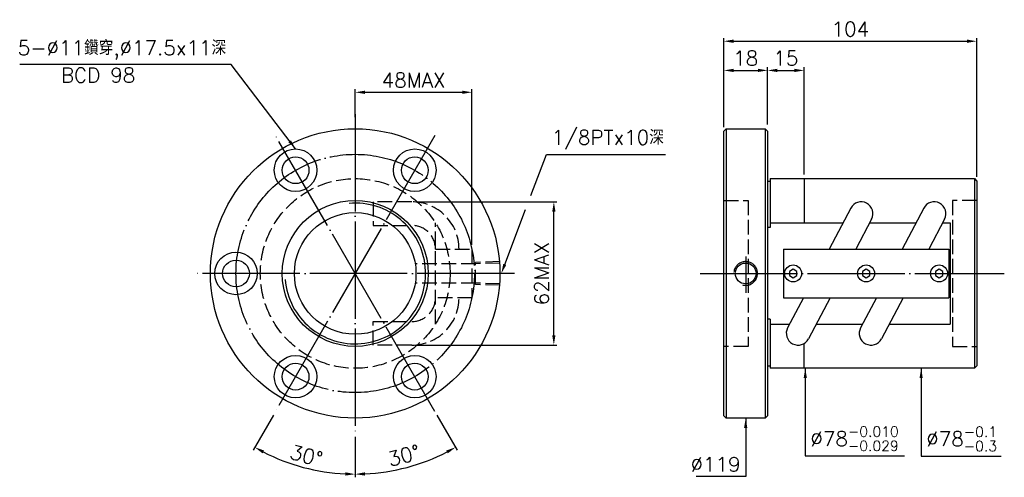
# Model space of a CAD drawing. Header units: millimetres. Extents: x -280 to 125, y 116 to 304.
import ezdxf
from ezdxf.enums import TextEntityAlignment as Align

# ---------------------------------------------------------------- set-up
doc = ezdxf.new("R2010")
doc.units = ezdxf.units.MM
doc.header["$LTSCALE"] = 2
for name, pattern in [('CENTER', [22, 20, -1, 0, -1]), ('DASHED', [4, 3, -1]), ('THIN', [200000, 200000, 0])]:
    doc.linetypes.add(name, pattern=pattern)
for name, color, linetype in [('NT', 7, 'Continuous'), ('NT-DIM', 2, 'Continuous'), ('SH', 7, 'Continuous')]:
    doc.layers.add(name, color=color, linetype=linetype)
doc.styles.get("Standard").update_dxf_attribs({"font": 'simplex.shx', "bigfont": 'chineset.shx'})
doc.dimstyles.new('ISO-25', dxfattribs={"dimscale": 2, "dimtxt": 3, "dimasz": 2, "dimexe": 0.646, "dimexo": 0.862, "dimgap": 1, "dimtad": 1, "dimdec": 3, "dimdsep": 46, "dimtxsty": 'Standard', "dimcen": 1.5, "dimclrd": 256, "dimclre": 256, "dimclrt": 256, "dimazin": 2, "dimtfac": 1, "dimtdec": 3, "dimtmove": 0, "dimatfit": 3, "dimfxl": 0, "dimtolj": 1, "dimlwd": -1, "dimlwe": -1, "dimarcsym": 0})

# ---------------------------------------------------------------- blocks, each defined once
blk = doc.blocks.new('*D12')
at = {"layer": 'Defpoints', "color": 0}
for p in [(113.84, 295.5), (9.84, 258.5), (113.84, 238)]:
    blk.add_point(p, dxfattribs=at)
at = {"layer": 'NT-DIM'}
for p, q in [((9.84, 260.22), (9.84, 296.79)), ((13.84, 295.5), (109.84, 295.5)), ((113.84, 239.72), (113.84, 296.79))]:
    blk.add_line(p, q, dxfattribs=at)
for points in [[(13.84, 296.17), (13.84, 294.83), (9.84, 295.5)], [(109.84, 296.17), (109.84, 294.83), (113.84, 295.5)]]:
    blk.add_solid(points, dxfattribs=at)
at = {"layer": 'NT-DIM', "insert": (61.84, 300.5), "char_height": 6, "attachment_point": 5}
blk.add_mtext('\\A1;104', dxfattribs=at)
blk = doc.blocks.new('*D14')
at = {"layer": 'Defpoints', "color": 0}
for p in [(27.84, 283.5), (9.84, 259.5), (27.84, 259.5)]:
    blk.add_point(p, dxfattribs=at)
at = {"layer": 'NT-DIM'}
for p, q in [((9.84, 261.22), (9.84, 284.79)), ((13.84, 283.5), (23.84, 283.5)), ((27.84, 261.22), (27.84, 284.79))]:
    blk.add_line(p, q, dxfattribs=at)
for points in [[(13.84, 284.17), (13.84, 282.83), (9.84, 283.5)], [(23.84, 284.17), (23.84, 282.83), (27.84, 283.5)]]:
    blk.add_solid(points, dxfattribs=at)
at = {"layer": 'NT-DIM', "insert": (18.84, 288.5), "char_height": 6, "attachment_point": 5}
blk.add_mtext('\\A1;18', dxfattribs=at)
blk = doc.blocks.new('*D16')
at = {"layer": 'Defpoints', "color": 0}
for p in [(-93.69, 274.5), (-141.69, 262.5), (-93.69, 210)]:
    blk.add_point(p, dxfattribs=at)
at = {"layer": 'NT-DIM'}
for p, q in [((-141.69, 264.22), (-141.69, 275.79)), ((-93.69, 211.72), (-93.69, 275.79)), ((-137.69, 274.5), (-97.69, 274.5))]:
    blk.add_line(p, q, dxfattribs=at)
for points in [[(-137.69, 275.17), (-137.69, 273.83), (-141.69, 274.5)], [(-97.69, 275.17), (-97.69, 273.83), (-93.69, 274.5)]]:
    blk.add_solid(points, dxfattribs=at)
at = {"layer": 'NT-DIM', "insert": (-117.69, 279.5), "char_height": 6, "attachment_point": 5}
blk.add_mtext('\\A1;48MAX', dxfattribs=at)
blk = doc.blocks.new('*D17')
at = {"layer": 'Defpoints', "color": 0}
for p in [(-118.45, 229.46), (-60.03, 229.46), (-118.45, 170.54)]:
    blk.add_point(p, dxfattribs=at)
at = {"layer": 'NT-DIM'}
for p, q in [((-116.73, 229.46), (-58.74, 229.46)), ((-60.03, 174.54), (-60.03, 225.46)), ((-116.73, 170.54), (-58.74, 170.54))]:
    blk.add_line(p, q, dxfattribs=at)
for points in [[(-60.69, 225.46), (-59.36, 225.46), (-60.03, 229.46)], [(-60.69, 174.54), (-59.36, 174.54), (-60.03, 170.54)]]:
    blk.add_solid(points, dxfattribs=at)
at = {"layer": 'NT-DIM', "insert": (-65.03, 200), "char_height": 6, "attachment_point": 5, "rotation": 90}
blk.add_mtext('\\A1;62MAX', dxfattribs=at)
blk = doc.blocks.new('*D47')
at = {"layer": 'Defpoints', "color": 0}
for p in [(-141.69, 265.5), (-174.44, 256.72), (-108.94, 143.28), (-141.69, 134.5), (-127.36, 118.72)]:
    blk.add_point(p, dxfattribs=at)
at = {"layer": 'NT-DIM'}
for p, q in [((-108.08, 141.78), (-99.78, 127.4)), ((-141.69, 132.78), (-141.69, 116.17))]:
    blk.add_line(p, q, dxfattribs=at)
blk.add_arc((-141.69, 200), 82.54, 272.777, 297.223, dxfattribs=at)
for points in [[(-104.25, 127.19), (-103.62, 126.02), (-100.42, 128.52)], [(-137.68, 116.89), (-137.71, 118.23), (-141.69, 117.46)]]:
    blk.add_solid(points, dxfattribs=at)
at = {"layer": 'NT-DIM', "insert": (-121.62, 125.11), "char_height": 6, "attachment_point": 5, "rotation": 15}
blk.add_mtext('\\A1;30°', dxfattribs=at)
blk = doc.blocks.new('*D48')
at = {"layer": 'Defpoints', "color": 0}
for p in [(-141.69, 265.5), (-108.94, 256.72), (-174.44, 143.28), (-141.69, 134.5), (-169.92, 122.44)]:
    blk.add_point(p, dxfattribs=at)
at = {"layer": 'NT-DIM'}
for p, q in [((-175.3, 141.78), (-183.61, 127.4)), ((-141.69, 132.78), (-141.69, 116.17))]:
    blk.add_line(p, q, dxfattribs=at)
blk.add_arc((-141.69, 200), 82.54, 242.777, 267.223, dxfattribs=at)
for points in [[(-179.77, 126.02), (-179.13, 127.19), (-182.96, 128.52)], [(-145.67, 118.23), (-145.71, 116.89), (-141.69, 117.46)]]:
    blk.add_solid(points, dxfattribs=at)
at = {"layer": 'NT-DIM', "insert": (-161.76, 125.11), "char_height": 6, "attachment_point": 5, "rotation": 345}
blk.add_mtext('\\A1;30°', dxfattribs=at)
blk = doc.blocks.new('*D88')
at = {"layer": 'Defpoints', "color": 0}
for p in [(42.84, 283.5), (27.84, 259.5), (42.84, 239)]:
    blk.add_point(p, dxfattribs=at)
at = {"layer": 'NT-DIM'}
for p, q in [((27.84, 261.22), (27.84, 284.79)), ((31.84, 283.5), (38.84, 283.5)), ((42.84, 240.72), (42.84, 284.79))]:
    blk.add_line(p, q, dxfattribs=at)
for points in [[(31.84, 284.17), (31.84, 282.83), (27.84, 283.5)], [(38.84, 284.17), (38.84, 282.83), (42.84, 283.5)]]:
    blk.add_solid(points, dxfattribs=at)
at = {"layer": 'NT-DIM', "insert": (35.34, 288.5), "char_height": 6, "attachment_point": 5}
blk.add_mtext('\\A1;15', dxfattribs=at)

msp = doc.modelspace()

# ---------------------------------------------------------------- linework, layer by layer
msp.add_circle((18.8353, 200), 4.283)
at = {"layer": 'NT', "color": 3, "linetype": 'CENTER'}
for p, q in [((-141.691, 265.5), (-141.691, 134.5)), ((-108.941, 256.7247), (-174.441, 143.2753)), ((-108.941, 143.2753), (-174.441, 256.7247)), ((-76.191, 200), (-207.191, 200))]:
    msp.add_line(p, q, dxfattribs=at)
at = {"layer": 'NT', "color": 7, "linetype": 'Continuous'}
for p, q in [((9.8353, 258.5), (10.8353, 259.5)), ((10.8353, 259.5), (26.8353, 259.5)), ((10.8353, 259.5), (10.8353, 140.5)), ((26.8353, 259.5), (27.8353, 258.5)), ((26.8353, 259.5), (26.8353, 140.5)), ((9.8353, 141.5), (9.8353, 258.5)), ((27.8353, 258.5), (27.8353, 141.5)), ((28.8353, 239), (28.8353, 218.8414)), ((28.8353, 239), (112.8353, 239)), ((42.8353, 239), (42.8353, 220.7846)), ((112.8353, 239), (112.8353, 161)), ((112.8353, 239), (113.8353, 238)), ((27.8353, 238), (28.8353, 238)), ((113.8353, 238), (113.8353, 162)), ((62.0093, 226.8706), (53.1216, 210)), ((92.0093, 226.8706), (83.1216, 210)), ((28.8353, 218.8414), (27.8353, 218.8414)), ((28.8353, 220.7846), (58.8031, 220.7846)), ((70.5912, 222.3494), (64.0853, 210)), ((69.7669, 220.7846), (88.8031, 220.7846)), ((100.5912, 222.3494), (94.0853, 210)), ((99.7669, 220.7846), (102.8353, 220.7846)), ((102.8353, 220.7846), (102.8353, 179.2154)), ((34.3353, 210), (102.3353, 210)), ((34.3353, 210), (34.3353, 190)), ((102.3353, 210), (102.3353, 190)), ((34.3353, 190), (102.3353, 190)), ((42.5852, 190), (36.0793, 177.6506)), ((53.549, 190), (44.6612, 173.1294)), ((72.5852, 190), (66.0793, 177.6506)), ((83.549, 190), (74.6612, 173.1294)), ((28.8353, 181.1586), (27.8353, 181.1586)), ((28.8353, 181.1586), (28.8353, 161)), ((28.8353, 179.2154), (36.9037, 179.2154)), ((47.8674, 179.2154), (66.9037, 179.2154)), ((77.8674, 179.2154), (102.8353, 179.2154)), ((42.8353, 161), (42.8353, 171.2131)), ((27.8353, 162), (28.8353, 162)), ((113.8353, 162), (112.8353, 161)), ((112.8353, 161), (28.8353, 161)), ((10.8353, 140.5), (9.8353, 141.5)), ((26.8353, 140.5), (10.8353, 140.5)), ((27.8353, 141.5), (26.8353, 140.5))]:
    msp.add_line(p, q, dxfattribs=at)
at = {"layer": 'NT', "color": 1, "linetype": 'DASHED'}
for p, q in [((9.8353, 230), (19.8353, 230)), ((19.8353, 230), (19.8353, 170)), ((113.8353, 230), (103.8353, 230)), ((103.8353, 230), (103.8353, 170)), ((-108.691, 179.2154), (-108.691, 220.7846)), ((-108.691, 210), (-93.691, 210)), ((-93.691, 210), (-93.691, 190)), ((-93.691, 190), (-108.691, 190)), ((19.8353, 170), (9.8353, 170)), ((103.8353, 170), (113.8353, 170))]:
    msp.add_line(p, q, dxfattribs=at)
for points in [[(-118.4506, 229.4596), (-134.2844, 229.4596), (-134.2844, 219.7596), (-118.4506, 219.7596)], [(-118.4506, 170.5404), (-134.2844, 170.5404), (-134.2844, 180.2404), (-118.4506, 180.2404)]]:
    msp.add_lwpolyline(points, dxfattribs=at)
at = {"layer": 'NT', "color": 7, "linetype": 'Continuous'}
for points in [[(38.3353, 201.7321), (36.8353, 200.866), (36.8353, 199.134), (38.3353, 198.2679), (39.8353, 199.134), (39.8353, 200.866)], [(68.3353, 201.7321), (66.8353, 200.866), (66.8353, 199.134), (68.3353, 198.2679), (69.8353, 199.134), (69.8353, 200.866)], [(98.3353, 201.7321), (96.8353, 200.866), (96.8353, 199.134), (98.3353, 198.2679), (99.8353, 199.134), (99.8353, 200.866)]]:
    msp.add_lwpolyline(points, close=True, dxfattribs=at)
for centre, radius in [((-141.691, 200), 59.5), ((-166.191, 242.4352), 8.75), ((-117.191, 242.4352), 8.75), ((-166.191, 242.4352), 5.5), ((-117.191, 242.4352), 5.5), ((-141.691, 200), 30), ((-141.691, 200), 25), ((-190.691, 200), 8.75), ((-190.691, 200), 5.5), ((38.3353, 200), 3.5), ((68.3353, 200), 3.5), ((98.3353, 200), 3.5), ((-166.191, 157.5648), 8.75), ((-117.191, 157.5648), 8.75), ((-166.191, 157.5648), 5.5), ((-117.191, 157.5648), 5.5)]:
    msp.add_circle(centre, radius, dxfattribs=at)
at = {"layer": 'NT', "color": 3, "linetype": 'CENTER'}
msp.add_circle((-141.691, 200), 49, dxfattribs=at)
at = {"layer": 'NT', "color": 1, "linetype": 'DASHED'}
msp.add_circle((-141.691, 200), 39, dxfattribs=at)
at = {"layer": 'NT', "color": 5, "linetype": 'THIN'}
for centre, radius, start, end in [((-141.691, 200), 28.945, 185, 95), ((18.8353, 200), 4.864, 253.742198, 172.578781)]:
    msp.add_arc(centre, radius, start, end, dxfattribs=at)
at = {"layer": 'NT', "color": 1, "linetype": 'DASHED'}
for centre, radius, start, end in [((-118.4506, 210), 19.4596, 0, 90), ((-118.4506, 210), 9.7596, 0, 90), ((-118.4506, 190), 19.4596, 270, 0), ((-118.4506, 190), 9.7596, 270, 0)]:
    msp.add_arc(centre, radius, start, end, dxfattribs=at)
at = {"layer": 'NT', "color": 7, "linetype": 'Continuous'}
for centre, start, end in [((66.3003, 224.61), 332.218915, 152.218915), ((96.3003, 224.61), 332.218915, 152.218915), ((40.3703, 175.39), 152.218915, 332.218915), ((70.3703, 175.39), 152.218915, 332.218915)]:
    msp.add_arc(centre, 4.85, start, end, dxfattribs=at)
at = {"layer": 'NT-DIM', "color": 1, "linetype": 'DASHED'}
for p, q in [((-92.1862, 203.9706), (-116.6862, 203.9706)), ((-82.191, 204.864), (-92.1862, 204.5516)), ((-92.1862, 195.4484), (-92.1862, 204.5516)), ((-82.191, 204.283), (-92.1862, 203.9706)), ((-92.1862, 196.0294), (-116.6862, 196.0294)), ((-82.191, 195.717), (-92.1862, 196.0294)), ((-82.191, 195.136), (-92.1862, 195.4484))]:
    msp.add_line(p, q, dxfattribs=at)
at = {"layer": 'NT-DIM'}
for points in [[(-69.4722, 232.0241), (-63.043, 248.9762), (-62.9453, 248.955), (-14.0882, 248.955)], [(-80.199, 203.7401), (-71.621, 226.3582)]]:
    msp.add_lwpolyline(points, dxfattribs=at)
msp.add_solid([(-79.5756, 203.5037), (-81.6174, 200), (-80.8223, 203.9765)], dxfattribs=at)
at = {"layer": 'SH', "color": 7, "linetype": 'Continuous'}
msp.add_line((113.8353, 225), (113.8353, 175), dxfattribs=at)
at = {"layer": 'SH', "color": 3, "linetype": 'CENTER'}
for p, q in [((18.8353, 206.9849), (18.8353, 191.981)), ((0.1724, 200), (125.148, 200))]:
    msp.add_line(p, q, dxfattribs=at)
at = {"layer": 'SH', "color": 7, "linetype": 'Continuous'}
msp.add_point((13.8353, 200), dxfattribs=at)

# ---------------------------------------------------------------- texts
at = {"layer": 'NT-DIM'}
msp.add_text('BCD 98', height=6, dxfattribs=at).set_placement((-247.3912, 284.5325), align=Align.TOP_CENTER)
at = {"layer": 'NT-DIM', "char_height": 6}
for s, insert, attachment_point in [('5-%%C11鑽穿,%%C17.5x11深', (-194.7459, 287.9805), 9), ('\\A1;\\A1;1/8PTx10深', (-60.9453, 250.955), 7), ('\\A1;%%C78{\\H0.7x;\\S-0.010^ -0.029;}', (45.4353, 127), 7), ('\\A1;%%C78{\\H0.7x;\\S-0.1^ -0.3;}', (93.064, 126.9211), 7), ('\\A1;%%c119', (16.7353, 118.5), 9)]:
    msp.add_mtext(s, dxfattribs=dict(at, insert=insert, attachment_point=attachment_point))

# ---------------------------------------------------------------- dimensions: what is measured, and where the dimension line sits
at = {"layer": 'NT-DIM'}
for base, p1, p2, picture, middle in [((113.8353, 295.5), (9.8353, 258.5), (113.8353, 238), '*D12', (61.8353, 300.5)), ((27.8353, 283.5), (9.8353, 259.5), (27.8353, 259.5), '*D14', (18.8353, 288.5)), ((42.8353, 283.5), (27.8353, 259.5), (42.8353, 239), '*D88', (35.3353, 288.5))]:
    dim = msp.add_linear_dim(base=base, p1=p1, p2=p2, dimstyle='ISO-25', dxfattribs=at)
    dim.commit()
    dim.dimension.update_dxf_attribs({"geometry": picture, "text_midpoint": middle})
dim = msp.add_linear_dim(base=(-93.691, 274.5), p1=(-141.691, 262.5), p2=(-93.691, 210), text='48MAX', dimstyle='ISO-25', dxfattribs=at)
dim.commit()
dim.dimension.update_dxf_attribs({"geometry": '*D16', "text_midpoint": (-117.691, 279.5)})
for base, line2, picture, middle in [((-169.9201, 122.4412), ((-174.441, 143.2753), (-108.941, 256.7247)), '*D48', (-161.7589, 125.1056)), ((-127.3587, 118.7175), ((-108.941, 143.2753), (-174.441, 256.7247)), '*D47', (-121.6231, 125.1056))]:
    dim = msp.add_angular_dim_2l(base=base, line1=((-141.691, 265.5), (-141.691, 134.5)), line2=line2, dimstyle='ISO-25', dxfattribs=at)
    dim.commit()
    dim.dimension.update_dxf_attribs({"geometry": picture, "text_midpoint": middle})
dim = msp.add_linear_dim(base=(-60.0279, 229.46), p1=(-118.451, 170.54), p2=(-118.451, 229.46), angle=90, text='62MAX', dimstyle='ISO-25', dxfattribs=at)
dim.commit()
dim.dimension.update_dxf_attribs({"geometry": '*D17', "text_midpoint": (-60.0279, 200), "dimtype": 160})

# ---------------------------------------------------------------- leaders
at = {"layer": 'NT-DIM', "annotation_type": 0, "has_hookline": 1}
for points, hookline_direction, text_width in [([(-166.191, 251.1852), (-192.6459, 285.9805), (-192.7459, 285.9805)], 1, 84.8571), ([(43.3353, 161), (43.3353, 125), (43.4353, 125)], 0, 38.6571), ([(90.964, 161), (90.964, 124.9211), (91.064, 124.9211)], 0, 30.8571), ([(18.8353, 140.5), (18.8353, 116.5), (18.7353, 116.5)], 1, 18.2857)]:
    msp.add_leader(points, dimstyle='ISO-25', dxfattribs=dict(at, hookline_direction=hookline_direction, text_width=text_width))

doc.saveas('drawing.dxf')
